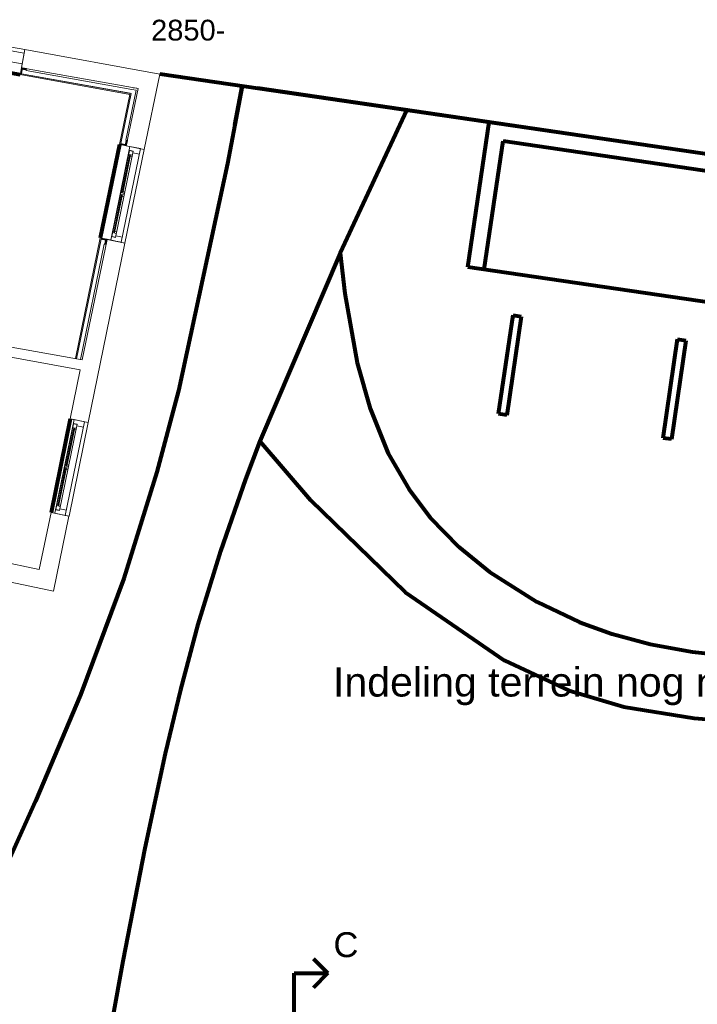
# Model space of a CAD drawing. Header units: millimetres. Extents: x -90830 to 24172, y -102460 to 73669.
# Tile 125 of 198: x -20176 to -12028, y 59877 to 71719. Entities that reach past the tile are written whole.
import ezdxf

# ---------------------------------------------------------------- set-up
doc = ezdxf.new("R2010")
doc.units = ezdxf.units.MM
for name, color, linetype, lineweight in [('Algemeen', 253, 'Continuous', 9), ('Algemeen01', 253, 'Continuous', 80), ('B21-BUITENWANDEN_1', 253, 'Continuous', 9), ('B22-BINNENWANDEN_1', 253, 'Continuous', 9), ('B31-WANDOPENING-BUITEN', 253, 'Continuous', 9), ('Standard', 253, 'Continuous', 9)]:
    doc.layers.add(name, color=color, linetype=linetype, lineweight=lineweight)
doc.styles.add('ARIAL', font='arial.ttf')

msp = doc.modelspace()

# ---------------------------------------------------------------- hatches: boundary and pattern name
at = {"layer": 'Standard'}
for points in [[(-20170, 71059), (-18851, 70821), (-18849, 70834), (-20168, 71072)], [(-20155, 71142), (-20168, 71072), (-20156, 71069), (-20143, 71140)], [(-20143, 71140), (-20147, 71119), (-20098, 71110), (-20094, 71131)], [(-18849, 70834), (-18975, 70220), (-18963, 70218), (-18837, 70831)], [(-18963, 70218), (-18894, 70204), (-18892, 70216), (-18960, 70230)], [(-18911, 70220), (-18892, 70216), (-18881, 70265), (-18901, 70269)], [(-19208, 69094), (-19506, 67644), (-19493, 67641), (-19196, 69092)], [(-19126, 69078), (-19196, 69092), (-19198, 69080), (-19129, 69065)], [(-19129, 69065), (-19149, 69070), (-19159, 69021), (-19139, 69016)]]:
    msp.add_hatch(color=256, dxfattribs=at).paths.add_polyline_path(points)

# ---------------------------------------------------------------- linework, layer by layer
at = {"layer": 'Algemeen01'}
for p, q in [((-21302, 71263), (-20170, 71059)), ((-6982, 69378), (-18492, 71066)), ((-18792, 70898), (-18793, 70897)), ((-18783, 70896), (-18783, 70895)), ((-17589, 70456), (-17500, 70921)), ((-6982, 69378), (-17318, 70894)), ((-14787, 68742), (-14532, 70485)), ((-14589, 68713), (-14363, 70258)), ((-7209, 69209), (-14363, 70258)), ((-18975, 70220), (-19208, 69094)), ((-7226, 67633), (-14787, 68742)), ((-14417, 66978), (-14243, 68165)), ((-14144, 68151), (-14318, 66963)), ((-14243, 68165), (-14144, 68151)), ((-12438, 66688), (-12264, 67875)), ((-12165, 67860), (-12339, 66673)), ((-12264, 67875), (-12165, 67860)), ((-19568, 66919), (-19799, 65792)), ((-14318, 66963), (-14417, 66978)), ((-12339, 66673), (-12438, 66688)), ((-16472, 60250), (-16645, 60423)), ((-16874, 58954), (-16874, 60250)), ((-16874, 60250), (-16472, 60250)), ((-16472, 60250), (-16645, 60077))]:
    msp.add_line(p, q, dxfattribs=at)
for points in [[(-17500, 70921), (-17679, 69991), (-18267, 67257), (-18525, 66279), (-18923, 65000), (-19445, 63600), (-19987, 62321), (-20517, 61154), (-20844, 60457), (-21175, 59760)], [(-15521, 70630), (-16322, 68913), (-17287, 66651), (-17461, 66193), (-17763, 65328), (-18033, 64444), (-18243, 63660), (-18427, 62895), (-18671, 61756), (-18761, 61303), (-18934, 60395), (-19060, 59712)], [(-16322, 68913), (-16265, 68428), (-16117, 67592), (-15963, 67042), (-15744, 66503), (-15494, 66067), (-15242, 65734), (-14897, 65379), (-14527, 65077), (-13959, 64718), (-13445, 64475), (-13055, 64333), (-12595, 64209), (-12085, 64117), (-11494, 64054), (-10696, 64023), (-10143, 64020), (-9420, 64019), (-8657, 63997), (-8313, 63973), (-7893, 63931), (-7557, 63889), (-7243, 63846), (-6895, 63795)], [(-17287, 66651), (-16678, 65940), (-15541, 64834), (-14348, 64012), (-13572, 63653), (-12913, 63453), (-12066, 63319), (-11022, 63231), (-9847, 63054), (-9298, 62890), (-8748, 62673), (-8133, 62375), (-7477, 62010), (-6847, 61630)]]:
    msp.add_lwpolyline(points, dxfattribs=at)
at = {"layer": 'B21-BUITENWANDEN_1'}
for p, q in [((-20116, 71359), (-20155, 71142)), ((-20116, 71359), (-20155, 71142)), ((-20116, 71359), (-20155, 71143)), ((-20116, 71359), (-20155, 71142)), ((-20116, 71359), (-20155, 71142)), ((-20116, 71359), (-18492, 71066)), ((-20155, 71142), (-18753, 70890)), ((-18492, 71066), (-18679, 70159)), ((-18753, 70890), (-18894, 70204)), ((-18678, 70159), (-18894, 70204)), ((-18678, 70159), (-18894, 70204)), ((-18678, 70159), (-18894, 70204)), ((-18678, 70159), (-18894, 70204)), ((-18678, 70159), (-18894, 70204)), ((-19125, 69077), (-19423, 67627)), ((-18911, 69033), (-19126, 69078)), ((-18911, 69033), (-19126, 69078)), ((-18911, 69033), (-19126, 69078)), ((-18911, 69033), (-19126, 69078)), ((-18910, 69033), (-19126, 69077)), ((-18910, 69033), (-19353, 66874)), ((-19447, 67509), (-19568, 66919)), ((-19352, 66874), (-19568, 66919)), ((-19352, 66874), (-19567, 66919)), ((-19352, 66874), (-19567, 66919)), ((-19352, 66874), (-19567, 66919)), ((-19352, 66874), (-19567, 66919)), ((-19940, 65107), (-22984, 65747)), ((-19799, 65792), (-19940, 65107)), ((-19583, 65748), (-19799, 65792)), ((-19584, 65748), (-19799, 65792)), ((-19584, 65748), (-19799, 65792)), ((-19584, 65748), (-19799, 65792)), ((-19584, 65748), (-19799, 65792)), ((-19584, 65748), (-19769, 64846)), ((-19769, 64846), (-23016, 65529))]:
    msp.add_line(p, q, dxfattribs=at)
at = {"layer": 'B22-BINNENWANDEN_1'}
for p, q in [((-21460, 67994), (-19423, 67627)), ((-21481, 67876), (-19447, 67509))]:
    msp.add_line(p, q, dxfattribs=at)
at = {"layer": 'B31-WANDOPENING-BUITEN'}
for p, q in [((-20124, 71315), (-21256, 71519)), ((-20147, 71187), (-21279, 71391)), ((-20124, 71315), (-20147, 71187)), ((-19082, 69068), (-18850, 70195)), ((-19067, 69113), (-18855, 70145)), ((-19024, 69101), (-18810, 70139)), ((-18954, 69042), (-18722, 70169)), ((-18810, 70139), (-18859, 70149)), ((-18811, 70136), (-18855, 70145)), ((-18722, 70169), (-18850, 70195)), ((-18736, 70103), (-18814, 70119)), ((-18947, 69635), (-18852, 70097)), ((-18937, 69633), (-18842, 70095)), ((-18856, 70080), (-18868, 70082)), ((-18820, 70091), (-18852, 70097)), ((-18824, 70073), (-18846, 70078)), ((-18943, 69653), (-18956, 69656)), ((-18915, 69629), (-18947, 69635)), ((-18912, 69646), (-18934, 69651)), ((-19046, 69156), (-18951, 69618)), ((-19036, 69154), (-18941, 69616)), ((-18954, 69600), (-18967, 69603)), ((-18919, 69611), (-18951, 69618)), ((-18922, 69594), (-18944, 69598)), ((-19042, 69174), (-19054, 69176)), ((-19010, 69167), (-19032, 69172)), ((-18954, 69042), (-19082, 69068)), ((-19024, 69101), (-19073, 69111)), ((-19023, 69104), (-19067, 69113)), ((-19014, 69149), (-19046, 69156)), ((-18941, 69105), (-19020, 69121)), ((-19755, 65783), (-19523, 66909)), ((-19396, 66883), (-19523, 66909)), ((-19741, 65828), (-19528, 66860)), ((-19697, 65816), (-19484, 66853)), ((-19628, 65757), (-19396, 66883)), ((-19620, 66350), (-19525, 66812)), ((-19611, 66348), (-19515, 66810)), ((-19529, 66794), (-19541, 66797)), ((-19484, 66853), (-19533, 66863)), ((-19484, 66850), (-19528, 66860)), ((-19493, 66805), (-19525, 66812)), ((-19497, 66788), (-19519, 66792)), ((-19409, 66818), (-19488, 66834)), ((-19719, 65871), (-19624, 66332)), ((-19709, 65869), (-19614, 66330)), ((-19628, 66315), (-19640, 66317)), ((-19617, 66368), (-19629, 66370)), ((-19592, 66326), (-19624, 66332)), ((-19588, 66344), (-19620, 66350)), ((-19585, 66361), (-19607, 66366)), ((-19596, 66308), (-19618, 66313)), ((-19715, 65888), (-19728, 65891)), ((-19687, 65864), (-19719, 65871)), ((-19684, 65882), (-19706, 65886)), ((-19628, 65757), (-19755, 65783)), ((-19697, 65816), (-19746, 65826)), ((-19696, 65819), (-19741, 65828)), ((-19615, 65820), (-19693, 65836))]:
    msp.add_line(p, q, dxfattribs=at)
at = {"layer": 'Standard'}
for p, q in [((-20116, 71359), (-21248, 71563)), ((-20168, 71072), (-20170, 71059)), ((-20170, 71059), (-18851, 70821)), ((-20155, 71142), (-20168, 71072)), ((-20156, 71069), (-20143, 71140)), ((-20147, 71119), (-20156, 71069)), ((-18849, 70834), (-20156, 71069)), ((-20156, 71069), (-18837, 70831)), ((-20143, 71140), (-20155, 71142)), ((-20143, 71140), (-20147, 71119)), ((-20094, 71131), (-20143, 71140)), ((-20098, 71110), (-20094, 71131)), ((-18827, 70880), (-20098, 71110)), ((-18851, 70821), (-18975, 70220)), ((-18960, 70230), (-18837, 70831)), ((-18837, 70831), (-18960, 70230)), ((-18901, 70269), (-18777, 70872)), ((-18837, 70831), (-18849, 70834)), ((-18777, 70872), (-18827, 70880)), ((-18892, 70216), (-18960, 70230)), ((-18960, 70230), (-18911, 70220)), ((-18881, 70265), (-18901, 70269)), ((-18892, 70216), (-18881, 70265)), ((-18975, 70220), (-18963, 70218)), ((-18963, 70218), (-18894, 70204)), ((-18911, 70220), (-18892, 70216)), ((-18679, 70159), (-18910, 69033)), ((-18894, 70204), (-18892, 70216)), ((-19208, 69094), (-19506, 67644)), ((-19493, 67641), (-19198, 69080)), ((-19198, 69080), (-19493, 67641)), ((-19196, 69092), (-19208, 69094)), ((-19198, 69080), (-19129, 69065)), ((-19149, 69070), (-19198, 69080)), ((-19126, 69078), (-19196, 69092)), ((-19129, 69065), (-19149, 69070)), ((-19139, 69016), (-19129, 69065)), ((-19129, 69065), (-19126, 69078)), ((-19444, 67631), (-19159, 69021)), ((-19159, 69021), (-19139, 69016)), ((-19506, 67644), (-19493, 67641)), ((-19493, 67641), (-19444, 67631)), ((-19583, 65748), (-19352, 66874))]:
    msp.add_line(p, q, dxfattribs=at)

# ---------------------------------------------------------------- texts
at = {"layer": 'Algemeen', "attachment_point": 7, "style": 'ARIAL'}
for s, insert, char_height, width in [('\\W1.00;2850-', (-18596, 71465), 250, 1025.56), ('\\W1.01;Indeling\\~terrein\\~nog\\~nader\\~in\\~te\\~vullen', (-16409, 63473), 350, 8266.87), ('\\W0.99;C', (-16403, 60440), 300, 454.07)]:
    msp.add_mtext(s, dxfattribs=dict(at, insert=insert, char_height=char_height, width=width))

doc.saveas('drawing.dxf')
